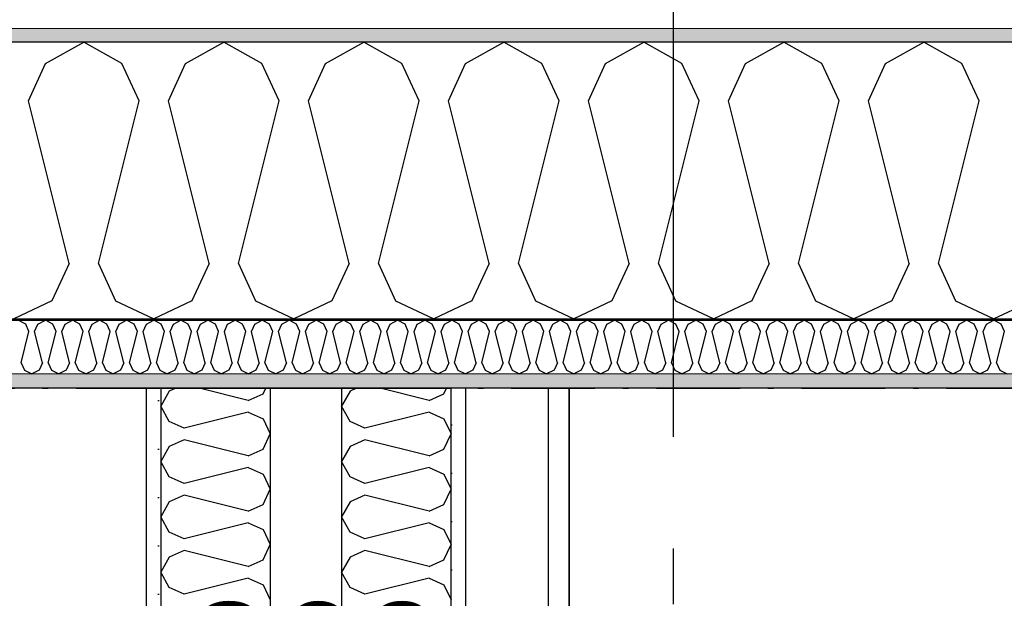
# Model space of a CAD drawing. Header units: millimetres. Extents: x -150 to 340931, y -1115 to 365939.
# Tile 136 of 253: x 289300 to 290183, y 356192 to 356711. Entities that reach past the tile are written whole.
import ezdxf
from ezdxf.enums import TextEntityAlignment as Align

# ---------------------------------------------------------------- set-up
doc = ezdxf.new("R2010")
doc.units = ezdxf.units.MM
doc.header["$LTSCALE"] = 0.5
doc.header["$MEASUREMENT"] = 0
for name, pattern in [('Akselinje', [1500, 1000, -200, 100, -200]), ('Over snittplan', [260, 150, -50, 10, -50]), ('PLINE', [0])]:
    doc.linetypes.add(name, pattern=pattern)
for name, color, linetype in [('232- Ikke-bærende yttervegger (Skravur)(Nye konstruksjoner)', 7, 'Continuous'), ('232- Ikke-bærende yttervegger(Nye konstruksjoner)', 7, 'Continuous'), ('242- Ikke-bærende innervegger (Skravur)(Nye konstruksjoner)', 7, 'Continuous'), ('242- Ikke-bærende innervegger(Nye konstruksjoner)', 7, 'Continuous'), ('255- Gulvoverflate(Nye konstruksjoner)', 7, 'Continuous'), ('273- Kjøkkeninnredning(Nye konstruksjoner)', 7, 'Continuous'), ('82-- Modullinjer(Nye konstruksjoner)', 7, 'Continuous'), ('842-M___1_50 Målsetting bygning(Nye konstruksjoner)', 7, 'Continuous'), ('862- M___Nettoareal(Nye konstruksjoner)', 7, 'Continuous'), ('862- M___Nettoareal(Polylinje)(Nye konstruksjoner)', 7, 'Continuous'), ('862- M___Nettoareal(Tekst)(Nye konstruksjoner)', 7, 'Continuous')]:
    doc.layers.add(name, color=color, linetype=linetype)
doc.layers.add('235- Utvendig kledning og overflate(Nye konstruksjoner)', color=7, linetype='Continuous', lineweight=0)
doc.layers.add('236- Innvendig kledning og overflate(Nye konstruksjoner)', color=7, linetype='Continuous', lineweight=0)
doc.styles.add('GENERATED_STYLE_1', font='txt')
doc.styles.add('GENERATED_STYLE_3', font='arial.ttf')
doc.styles.add('GENERATED_STYLE_5', font='arial.ttf')
doc.dimstyles.new('GENERATED_STYLE__1', dxfattribs={"dimtxt": 100, "dimasz": 95, "dimexe": 0.18, "dimexo": 0.0625, "dimgap": 0, "dimtad": 1, "dimtih": 1, "dimtoh": 1, "dimdec": 0, "dimzin": 0, "dimdsep": 46, "dimtxsty": 'GENERATED_STYLE_3', "dimblk": 'ARROWHEAD_6', "dimblk1": 'ARROWHEAD_6', "dimblk2": 'ARROWHEAD_6', "dimcen": 0.09, "dimse1": 1, "dimse2": 1, "dimclrd": 256, "dimclre": 256, "dimclrt": 256, "dimadec": 1, "dimazin": 0, "dimtfac": 1, "dimtdec": 4, "dimtmove": 0, "dimatfit": 3, "dimfxl": 1, "dimtolj": 1, "dimtzin": 0, "dimarcsym": 0})
doc.dimstyles.new('GENERATED_STYLE__2', dxfattribs={"dimtxt": 100, "dimasz": 95, "dimexe": 0.18, "dimexo": 0.0625, "dimgap": 0, "dimtad": 1, "dimdec": 0, "dimzin": 0, "dimdsep": 46, "dimtxsty": 'GENERATED_STYLE_3', "dimblk": 'ARROWHEAD_6', "dimblk1": 'ARROWHEAD_6', "dimblk2": 'ARROWHEAD_6', "dimcen": 0.09, "dimse1": 1, "dimse2": 1, "dimclrd": 256, "dimclre": 256, "dimclrt": 256, "dimadec": 1, "dimazin": 0, "dimtfac": 1, "dimtdec": 4, "dimtmove": 0, "dimatfit": 3, "dimfxl": 1, "dimtolj": 1, "dimtzin": 0, "dimarcsym": 0})
doc.dimstyles.new('GENERATED_STYLE__4', dxfattribs={"dimtxt": 100, "dimasz": 95, "dimexe": 0.18, "dimexo": 0.0625, "dimgap": 0, "dimtad": 1, "dimdec": 0, "dimzin": 0, "dimdsep": 46, "dimtxsty": 'GENERATED_STYLE_3', "dimblk": 'ARROWHEAD_6', "dimblk1": 'ARROWHEAD_6', "dimblk2": 'ARROWHEAD_6', "dimcen": 0.09, "dimse1": 1, "dimse2": 1, "dimclrd": 256, "dimclre": 256, "dimclrt": 256, "dimadec": 1, "dimazin": 0, "dimtfac": 1, "dimtdec": 4, "dimtmove": 2, "dimatfit": 3, "dimfxl": 1, "dimtolj": 1, "dimtzin": 0, "dimarcsym": 0})
pattern_1 = [(0, (0, 0), (0, 43.30127), [0, -25]), (0, (12.5, 21.65), (0, 43.30127), [0, -25])]

# ---------------------------------------------------------------- blocks, each defined once
blk = doc.blocks.new('LEILIGHET 7__2', base_point=(292118.57, 348580.68))
at = {"layer": '862- M___Nettoareal(Polylinje)(Nye konstruksjoner)', "linetype": 'PLINE', "flags": 128}
blk.add_lwpolyline([(294391.01, 356380.68), (286261.01, 356380.68), (286261.01, 348080.68), (289576.01, 348080.68), (289576.01, 349780.68), (294391.01, 349780.68)], close=True, dxfattribs=at)
at = {"layer": '862- M___Nettoareal(Tekst)(Nye konstruksjoner)', "style": 'GENERATED_STYLE_1'}
for tag, p in [('DUMMY_861', (288348.84, 358188.6)), ('ROOM_NAME', (287614.62, 358138.79)), ('DUMMY_862', (287614.62, 358000.37))]:
    blk.add_attdef(tag, text='', height=100, dxfattribs=at).set_placement(p, align=Align.TOP_LEFT)
blk = doc.blocks.new('ENTRÉ__10', base_point=(287873.33, 355497.8))
at = {"layer": '862- M___Nettoareal(Polylinje)(Nye konstruksjoner)', "linetype": 'PLINE', "flags": 128}
blk.add_lwpolyline([(286372, 356380.68), (286372.01, 354380.68), (289414.01, 354380.68), (289414.01, 356380.68)], close=True, dxfattribs=at)
at = {"layer": '862- M___Nettoareal(Tekst)(Nye konstruksjoner)', "style": 'GENERATED_STYLE_1'}
for tag, p in [('DUMMY_861', (288077.21, 355686.03)), ('ROOM_NAME', (287669.46, 355665.65)), ('DUMMY_862', (287669.46, 355497.8))]:
    blk.add_attdef(tag, text='', height=100, dxfattribs=at).set_placement(p, align=Align.TOP_LEFT)
blk = doc.blocks.new('STUE__37', base_point=(290949.5, 355025.2))
at = {"layer": '862- M___Nettoareal(Polylinje)(Nye konstruksjoner)', "linetype": 'PLINE', "flags": 128}
blk.add_lwpolyline([(289700.01, 349780.68), (294305, 349780.68), (294305, 356380.68), (289700.01, 356380.68), (289700.01, 355490.68), (289700.01, 354480.68)], close=True, dxfattribs=at)
at = {"layer": '862- M___Nettoareal(Tekst)(Nye konstruksjoner)', "style": 'GENERATED_STYLE_1'}
for tag, p in [('DUMMY_861', (291186.24, 355213.44)), ('ROOM_NAME', (290712.76, 355163.62)), ('DUMMY_862', (290712.76, 355025.2))]:
    blk.add_attdef(tag, text='', height=100, dxfattribs=at).set_placement(p, align=Align.TOP_LEFT)
blk = doc.blocks.new('*X84')
at = {"layer": '232- Ikke-bærende yttervegger (Skravur)(Nye konstruksjoner)', "linetype": 'PLINE'}
for p, q in [((289305.85, 356437.95), (289299.22, 356441.65)), ((289308.81, 356431.45), (289305.85, 356437.95)), ((289313.91, 356431.45), (289316.87, 356437.95)), ((289316.87, 356437.95), (289323.5, 356441.65)), ((289330.13, 356437.95), (289323.5, 356441.65)), ((289333.09, 356431.45), (289330.13, 356437.95)), ((289338.19, 356431.45), (289341.15, 356437.95)), ((289341.15, 356437.95), (289347.78, 356441.65)), ((289354.41, 356437.95), (289347.78, 356441.65)), ((289357.37, 356431.45), (289354.41, 356437.95)), ((289362.47, 356431.45), (289365.43, 356437.95)), ((289365.43, 356437.95), (289372.06, 356441.65)), ((289378.7, 356437.95), (289372.06, 356441.65)), ((289381.65, 356431.45), (289378.7, 356437.95)), ((289386.76, 356431.45), (289389.71, 356437.95)), ((289389.71, 356437.95), (289396.35, 356441.65)), ((289402.98, 356437.95), (289396.35, 356441.65)), ((289405.94, 356431.45), (289402.98, 356437.95)), ((289411.04, 356431.45), (289414, 356437.95)), ((289414, 356437.95), (289420.63, 356441.65)), ((289427.26, 356437.95), (289420.63, 356441.65)), ((289430.22, 356431.45), (289427.26, 356437.95)), ((289435.32, 356431.45), (289438.28, 356437.95)), ((289438.28, 356437.95), (289444.91, 356441.65)), ((289451.54, 356437.95), (289444.91, 356441.65)), ((289454.5, 356431.45), (289451.54, 356437.95)), ((289459.6, 356431.45), (289462.56, 356437.95)), ((289462.56, 356437.95), (289469.19, 356441.65)), ((289475.82, 356437.95), (289469.19, 356441.65)), ((289478.78, 356431.45), (289475.82, 356437.95)), ((289483.88, 356431.45), (289486.84, 356437.95)), ((289486.84, 356437.95), (289493.47, 356441.65)), ((289500.1, 356437.95), (289493.47, 356441.65)), ((289503.06, 356431.45), (289500.1, 356437.95)), ((289508.16, 356431.45), (289511.12, 356437.95)), ((289511.12, 356437.95), (289517.75, 356441.65)), ((289524.38, 356437.95), (289517.75, 356441.65)), ((289527.34, 356431.45), (289524.38, 356437.95)), ((289532.44, 356431.45), (289535.4, 356437.95)), ((289535.4, 356437.95), (289542.03, 356441.65)), ((289548.66, 356437.95), (289542.03, 356441.65)), ((289551.62, 356431.45), (289548.66, 356437.95)), ((289556.72, 356431.45), (289559.68, 356437.95)), ((289559.68, 356437.95), (289566.31, 356441.65)), ((289572.95, 356437.95), (289566.31, 356441.65)), ((289575.9, 356431.45), (289572.95, 356437.95)), ((289581.01, 356431.45), (289583.96, 356437.95)), ((289583.96, 356437.95), (289590.6, 356441.65)), ((289597.23, 356437.95), (289590.6, 356441.65)), ((289600.19, 356431.45), (289597.23, 356437.95)), ((289605.29, 356431.45), (289608.25, 356437.95)), ((289608.25, 356437.95), (289614.88, 356441.65)), ((289621.51, 356437.95), (289614.88, 356441.65)), ((289624.47, 356431.45), (289621.51, 356437.95)), ((289629.57, 356431.45), (289632.53, 356437.95)), ((289632.53, 356437.95), (289639.16, 356441.65)), ((289645.79, 356437.95), (289639.16, 356441.65)), ((289648.75, 356431.45), (289645.79, 356437.95)), ((289653.85, 356431.45), (289656.81, 356437.95)), ((289656.81, 356437.95), (289663.44, 356441.65)), ((289670.07, 356437.95), (289663.44, 356441.65)), ((289673.03, 356431.45), (289670.07, 356437.95)), ((289678.13, 356431.45), (289681.09, 356437.95)), ((289681.09, 356437.95), (289687.72, 356441.65)), ((289694.35, 356437.95), (289687.72, 356441.65)), ((289697.31, 356431.45), (289694.35, 356437.95)), ((289702.41, 356431.45), (289705.37, 356437.95)), ((289705.37, 356437.95), (289712, 356441.65)), ((289718.63, 356437.95), (289712, 356441.65)), ((289721.59, 356431.45), (289718.63, 356437.95)), ((289726.69, 356431.45), (289729.65, 356437.95)), ((289729.65, 356437.95), (289736.28, 356441.65)), ((289742.91, 356437.95), (289736.28, 356441.65)), ((289745.87, 356431.45), (289742.91, 356437.95)), ((289750.97, 356431.45), (289753.93, 356437.95)), ((289753.93, 356437.95), (289760.56, 356441.65)), ((289767.2, 356437.95), (289760.56, 356441.65)), ((289770.15, 356431.45), (289767.2, 356437.95)), ((289775.26, 356431.45), (289778.22, 356437.95)), ((289778.22, 356437.95), (289784.85, 356441.65)), ((289791.48, 356437.95), (289784.85, 356441.65)), ((289794.44, 356431.45), (289791.48, 356437.95)), ((289799.54, 356431.45), (289802.5, 356437.95)), ((289802.5, 356437.95), (289809.13, 356441.65)), ((289815.76, 356437.95), (289809.13, 356441.65)), ((289818.72, 356431.45), (289815.76, 356437.95)), ((289823.82, 356431.45), (289826.78, 356437.95)), ((289826.78, 356437.95), (289833.41, 356441.65)), ((289840.04, 356437.95), (289833.41, 356441.65)), ((289843, 356431.45), (289840.04, 356437.95)), ((289848.1, 356431.45), (289851.06, 356437.95)), ((289851.06, 356437.95), (289857.69, 356441.65)), ((289864.32, 356437.95), (289857.69, 356441.65)), ((289867.28, 356431.45), (289864.32, 356437.95)), ((289872.38, 356431.45), (289875.34, 356437.95)), ((289875.34, 356437.95), (289881.97, 356441.65)), ((289888.6, 356437.95), (289881.97, 356441.65)), ((289891.56, 356431.45), (289888.6, 356437.95)), ((289896.66, 356431.45), (289899.62, 356437.95)), ((289899.62, 356437.95), (289906.25, 356441.65)), ((289912.88, 356437.95), (289906.25, 356441.65)), ((289915.84, 356431.45), (289912.88, 356437.95)), ((289920.94, 356431.45), (289923.9, 356437.95)), ((289923.9, 356437.95), (289930.53, 356441.65)), ((289937.16, 356437.95), (289930.53, 356441.65)), ((289940.12, 356431.45), (289937.16, 356437.95)), ((289945.22, 356431.45), (289948.18, 356437.95)), ((289948.18, 356437.95), (289954.81, 356441.65)), ((289961.45, 356437.95), (289954.81, 356441.65)), ((289964.4, 356431.45), (289961.45, 356437.95)), ((289969.51, 356431.45), (289972.47, 356437.95)), ((289972.47, 356437.95), (289979.1, 356441.65)), ((289985.73, 356437.95), (289979.1, 356441.65)), ((289988.69, 356431.45), (289985.73, 356437.95)), ((289993.79, 356431.45), (289996.75, 356437.95)), ((289996.75, 356437.95), (290003.38, 356441.65)), ((290010.01, 356437.95), (290003.38, 356441.65)), ((290012.97, 356431.45), (290010.01, 356437.95)), ((290018.07, 356431.45), (290021.03, 356437.95)), ((290021.03, 356437.95), (290027.66, 356441.65)), ((290034.29, 356437.95), (290027.66, 356441.65)), ((290037.25, 356431.45), (290034.29, 356437.95)), ((290042.35, 356431.45), (290045.31, 356437.95)), ((290045.31, 356437.95), (290051.94, 356441.65)), ((290058.57, 356437.95), (290051.94, 356441.65)), ((290061.53, 356431.45), (290058.57, 356437.95)), ((290066.63, 356431.45), (290069.59, 356437.95)), ((290069.59, 356437.95), (290076.22, 356441.65)), ((290082.85, 356437.95), (290076.22, 356441.65)), ((290085.81, 356431.45), (290082.85, 356437.95)), ((290090.91, 356431.45), (290093.87, 356437.95)), ((290093.87, 356437.95), (290100.5, 356441.65)), ((290107.13, 356437.95), (290100.5, 356441.65)), ((290110.09, 356431.45), (290107.13, 356437.95)), ((290115.19, 356431.45), (290118.15, 356437.95)), ((290118.15, 356437.95), (290124.78, 356441.65)), ((290131.41, 356437.95), (290124.78, 356441.65)), ((290134.37, 356431.45), (290131.41, 356437.95)), ((290139.48, 356431.45), (290142.43, 356437.95)), ((290142.43, 356437.95), (290149.07, 356441.65)), ((290155.7, 356437.95), (290149.07, 356441.65)), ((290158.65, 356431.45), (290155.7, 356437.95)), ((290163.76, 356431.45), (290166.72, 356437.95)), ((290166.72, 356437.95), (290173.35, 356441.65)), ((290179.98, 356437.95), (290173.35, 356441.65)), ((290182.94, 356431.45), (290179.98, 356437.95)), ((289301.77, 356403.29), (289308.81, 356431.45)), ((289320.95, 356403.29), (289313.91, 356431.45)), ((289326.05, 356403.29), (289333.09, 356431.45)), ((289345.23, 356403.29), (289338.19, 356431.45)), ((289350.33, 356403.29), (289357.37, 356431.45)), ((289369.51, 356403.29), (289362.47, 356431.45)), ((289374.62, 356403.29), (289381.65, 356431.45)), ((289393.79, 356403.29), (289386.76, 356431.45)), ((289398.9, 356403.29), (289405.94, 356431.45)), ((289418.08, 356403.29), (289411.04, 356431.45)), ((289423.18, 356403.29), (289430.22, 356431.45)), ((289442.36, 356403.29), (289435.32, 356431.45)), ((289447.46, 356403.29), (289454.5, 356431.45)), ((289466.64, 356403.29), (289459.6, 356431.45)), ((289471.74, 356403.29), (289478.78, 356431.45)), ((289490.92, 356403.29), (289483.88, 356431.45)), ((289496.02, 356403.29), (289503.06, 356431.45)), ((289515.2, 356403.29), (289508.16, 356431.45)), ((289520.3, 356403.29), (289527.34, 356431.45)), ((289539.48, 356403.29), (289532.44, 356431.45)), ((289544.58, 356403.29), (289551.62, 356431.45)), ((289563.76, 356403.29), (289556.72, 356431.45)), ((289568.87, 356403.29), (289575.9, 356431.45)), ((289588.05, 356403.29), (289581.01, 356431.45)), ((289593.15, 356403.29), (289600.19, 356431.45)), ((289612.33, 356403.29), (289605.29, 356431.45)), ((289617.43, 356403.29), (289624.47, 356431.45)), ((289636.61, 356403.29), (289629.57, 356431.45)), ((289641.71, 356403.29), (289648.75, 356431.45)), ((289660.89, 356403.29), (289653.85, 356431.45)), ((289665.99, 356403.29), (289673.03, 356431.45)), ((289685.17, 356403.29), (289678.13, 356431.45)), ((289690.27, 356403.29), (289697.31, 356431.45)), ((289709.45, 356403.29), (289702.41, 356431.45)), ((289714.55, 356403.29), (289721.59, 356431.45)), ((289733.73, 356403.29), (289726.69, 356431.45)), ((289738.83, 356403.29), (289745.87, 356431.45)), ((289758.01, 356403.29), (289750.97, 356431.45)), ((289763.12, 356403.29), (289770.15, 356431.45)), ((289782.3, 356403.29), (289775.26, 356431.45)), ((289787.4, 356403.29), (289794.44, 356431.45)), ((289806.58, 356403.29), (289799.54, 356431.45)), ((289811.68, 356403.29), (289818.72, 356431.45)), ((289830.86, 356403.29), (289823.82, 356431.45)), ((289835.96, 356403.29), (289843, 356431.45)), ((289855.14, 356403.29), (289848.1, 356431.45)), ((289860.24, 356403.29), (289867.28, 356431.45)), ((289879.42, 356403.29), (289872.38, 356431.45)), ((289884.52, 356403.29), (289891.56, 356431.45)), ((289903.7, 356403.29), (289896.66, 356431.45)), ((289908.8, 356403.29), (289915.84, 356431.45)), ((289927.98, 356403.29), (289920.94, 356431.45)), ((289933.08, 356403.29), (289940.12, 356431.45)), ((289952.26, 356403.29), (289945.22, 356431.45)), ((289957.37, 356403.29), (289964.4, 356431.45)), ((289976.55, 356403.29), (289969.51, 356431.45)), ((289981.65, 356403.29), (289988.69, 356431.45)), ((290000.83, 356403.29), (289993.79, 356431.45)), ((290005.93, 356403.29), (290012.97, 356431.45)), ((290025.11, 356403.29), (290018.07, 356431.45)), ((290030.21, 356403.29), (290037.25, 356431.45)), ((290049.39, 356403.29), (290042.35, 356431.45)), ((290054.49, 356403.29), (290061.53, 356431.45)), ((290073.67, 356403.29), (290066.63, 356431.45)), ((290078.77, 356403.29), (290085.81, 356431.45)), ((290097.95, 356403.29), (290090.91, 356431.45)), ((290103.05, 356403.29), (290110.09, 356431.45)), ((290122.23, 356403.29), (290115.19, 356431.45)), ((290127.33, 356403.29), (290134.37, 356431.45)), ((290146.51, 356403.29), (290139.48, 356431.45)), ((290151.62, 356403.29), (290158.65, 356431.45)), ((290170.8, 356403.29), (290163.76, 356431.45)), ((290175.9, 356403.29), (290182.94, 356431.45)), ((289301.77, 356403.29), (289304.73, 356396.79)), ((289320.95, 356403.29), (289317.99, 356396.79)), ((289326.05, 356403.29), (289329.01, 356396.79)), ((289345.23, 356403.29), (289342.27, 356396.79)), ((289350.33, 356403.29), (289353.29, 356396.79)), ((289369.51, 356403.29), (289366.55, 356396.79)), ((289374.62, 356403.29), (289377.57, 356396.79)), ((289393.79, 356403.29), (289390.84, 356396.79)), ((289398.9, 356403.29), (289401.86, 356396.79)), ((289418.08, 356403.29), (289415.12, 356396.79)), ((289423.18, 356403.29), (289426.14, 356396.79)), ((289442.36, 356403.29), (289439.4, 356396.79)), ((289447.46, 356403.29), (289450.42, 356396.79)), ((289466.64, 356403.29), (289463.68, 356396.79)), ((289471.74, 356403.29), (289474.7, 356396.79)), ((289490.92, 356403.29), (289487.96, 356396.79)), ((289496.02, 356403.29), (289498.98, 356396.79)), ((289515.2, 356403.29), (289512.24, 356396.79)), ((289520.3, 356403.29), (289523.26, 356396.79)), ((289539.48, 356403.29), (289536.52, 356396.79)), ((289544.58, 356403.29), (289547.54, 356396.79)), ((289563.76, 356403.29), (289560.8, 356396.79)), ((289568.87, 356403.29), (289571.82, 356396.79)), ((289588.05, 356403.29), (289585.09, 356396.79)), ((289593.15, 356403.29), (289596.11, 356396.79)), ((289612.33, 356403.29), (289609.37, 356396.79)), ((289617.43, 356403.29), (289620.39, 356396.79)), ((289636.61, 356403.29), (289633.65, 356396.79)), ((289641.71, 356403.29), (289644.67, 356396.79)), ((289660.89, 356403.29), (289657.93, 356396.79)), ((289665.99, 356403.29), (289668.95, 356396.79)), ((289685.17, 356403.29), (289682.21, 356396.79)), ((289690.27, 356403.29), (289693.23, 356396.79)), ((289709.45, 356403.29), (289706.49, 356396.79)), ((289714.55, 356403.29), (289717.51, 356396.79)), ((289733.73, 356403.29), (289730.77, 356396.79)), ((289738.83, 356403.29), (289741.79, 356396.79)), ((289758.01, 356403.29), (289755.06, 356396.79)), ((289763.12, 356403.29), (289766.07, 356396.79)), ((289782.3, 356403.29), (289779.34, 356396.79)), ((289787.4, 356403.29), (289790.36, 356396.79)), ((289806.58, 356403.29), (289803.62, 356396.79)), ((289811.68, 356403.29), (289814.64, 356396.79)), ((289830.86, 356403.29), (289827.9, 356396.79)), ((289835.96, 356403.29), (289838.92, 356396.79)), ((289855.14, 356403.29), (289852.18, 356396.79)), ((289860.24, 356403.29), (289863.2, 356396.79)), ((289879.42, 356403.29), (289876.46, 356396.79)), ((289884.52, 356403.29), (289887.48, 356396.79)), ((289903.7, 356403.29), (289900.74, 356396.79)), ((289908.8, 356403.29), (289911.76, 356396.79)), ((289927.98, 356403.29), (289925.02, 356396.79)), ((289933.08, 356403.29), (289936.04, 356396.79)), ((289952.26, 356403.29), (289949.31, 356396.79)), ((289957.37, 356403.29), (289960.32, 356396.79)), ((289976.55, 356403.29), (289973.59, 356396.79)), ((289981.65, 356403.29), (289984.61, 356396.79)), ((290000.83, 356403.29), (289997.87, 356396.79)), ((290005.93, 356403.29), (290008.89, 356396.79)), ((290025.11, 356403.29), (290022.15, 356396.79)), ((290030.21, 356403.29), (290033.17, 356396.79)), ((290049.39, 356403.29), (290046.43, 356396.79)), ((290054.49, 356403.29), (290057.45, 356396.79)), ((290073.67, 356403.29), (290070.71, 356396.79)), ((290078.77, 356403.29), (290081.73, 356396.79)), ((290097.95, 356403.29), (290094.99, 356396.79)), ((290103.05, 356403.29), (290106.01, 356396.79)), ((290122.23, 356403.29), (290119.27, 356396.79)), ((290127.33, 356403.29), (290130.29, 356396.79)), ((290146.51, 356403.29), (290143.56, 356396.79)), ((290151.62, 356403.29), (290154.57, 356396.79)), ((290170.8, 356403.29), (290167.84, 356396.79)), ((290175.9, 356403.29), (290178.86, 356396.79)), ((289304.73, 356396.79), (289311.36, 356393.65)), ((289317.99, 356396.79), (289311.36, 356393.65)), ((289329.01, 356396.79), (289335.64, 356393.65)), ((289342.27, 356396.79), (289335.64, 356393.65)), ((289353.29, 356396.79), (289359.92, 356393.65)), ((289366.55, 356396.79), (289359.92, 356393.65)), ((289377.57, 356396.79), (289384.2, 356393.65)), ((289390.84, 356396.79), (289384.2, 356393.65)), ((289401.86, 356396.79), (289408.49, 356393.65)), ((289415.12, 356396.79), (289408.49, 356393.65)), ((289426.14, 356396.79), (289432.77, 356393.65)), ((289439.4, 356396.79), (289432.77, 356393.65)), ((289450.42, 356396.79), (289457.05, 356393.65)), ((289463.68, 356396.79), (289457.05, 356393.65)), ((289474.7, 356396.79), (289481.33, 356393.65)), ((289487.96, 356396.79), (289481.33, 356393.65)), ((289498.98, 356396.79), (289505.61, 356393.65)), ((289512.24, 356396.79), (289505.61, 356393.65)), ((289523.26, 356396.79), (289529.89, 356393.65)), ((289536.52, 356396.79), (289529.89, 356393.65)), ((289547.54, 356396.79), (289554.17, 356393.65)), ((289560.8, 356396.79), (289554.17, 356393.65)), ((289571.82, 356396.79), (289578.46, 356393.65)), ((289585.09, 356396.79), (289578.46, 356393.65)), ((289596.11, 356396.79), (289602.74, 356393.65)), ((289609.37, 356396.79), (289602.74, 356393.65)), ((289620.39, 356396.79), (289627.02, 356393.65)), ((289633.65, 356396.79), (289627.02, 356393.65)), ((289644.67, 356396.79), (289651.3, 356393.65)), ((289657.93, 356396.79), (289651.3, 356393.65)), ((289668.95, 356396.79), (289675.58, 356393.65)), ((289682.21, 356396.79), (289675.58, 356393.65)), ((289693.23, 356396.79), (289699.86, 356393.65)), ((289706.49, 356396.79), (289699.86, 356393.65)), ((289717.51, 356396.79), (289724.14, 356393.65)), ((289730.77, 356396.79), (289724.14, 356393.65)), ((289741.79, 356396.79), (289748.42, 356393.65)), ((289755.06, 356396.79), (289748.42, 356393.65)), ((289766.07, 356396.79), (289772.71, 356393.65)), ((289779.34, 356396.79), (289772.71, 356393.65)), ((289790.36, 356396.79), (289796.99, 356393.65)), ((289803.62, 356396.79), (289796.99, 356393.65)), ((289814.64, 356396.79), (289821.27, 356393.65)), ((289827.9, 356396.79), (289821.27, 356393.65)), ((289838.92, 356396.79), (289845.55, 356393.65)), ((289852.18, 356396.79), (289845.55, 356393.65)), ((289863.2, 356396.79), (289869.83, 356393.65)), ((289876.46, 356396.79), (289869.83, 356393.65)), ((289887.48, 356396.79), (289894.11, 356393.65)), ((289900.74, 356396.79), (289894.11, 356393.65)), ((289911.76, 356396.79), (289918.39, 356393.65)), ((289925.02, 356396.79), (289918.39, 356393.65)), ((289936.04, 356396.79), (289942.67, 356393.65)), ((289949.31, 356396.79), (289942.67, 356393.65)), ((289960.32, 356396.79), (289966.96, 356393.65)), ((289973.59, 356396.79), (289966.96, 356393.65)), ((289984.61, 356396.79), (289991.24, 356393.65)), ((289997.87, 356396.79), (289991.24, 356393.65)), ((290008.89, 356396.79), (290015.52, 356393.65)), ((290022.15, 356396.79), (290015.52, 356393.65)), ((290033.17, 356396.79), (290039.8, 356393.65)), ((290046.43, 356396.79), (290039.8, 356393.65)), ((290057.45, 356396.79), (290064.08, 356393.65)), ((290070.71, 356396.79), (290064.08, 356393.65)), ((290081.73, 356396.79), (290088.36, 356393.65)), ((290094.99, 356396.79), (290088.36, 356393.65)), ((290106.01, 356396.79), (290112.64, 356393.65)), ((290119.27, 356396.79), (290112.64, 356393.65)), ((290130.29, 356396.79), (290136.92, 356393.65)), ((290143.56, 356396.79), (290136.92, 356393.65)), ((290154.57, 356396.79), (290161.21, 356393.65)), ((290167.84, 356396.79), (290161.21, 356393.65)), ((290178.86, 356396.79), (290185.49, 356393.65))]:
    blk.add_line(p, q, dxfattribs=at)
blk = doc.blocks.new('*X92')
at = {"layer": '232- Ikke-bærende yttervegger (Skravur)(Nye konstruksjoner)', "linetype": 'PLINE'}
for p, q in [((289323.64, 356671.53), (289357.9, 356690.65)), ((289392.16, 356671.53), (289357.9, 356690.65)), ((289449.09, 356671.53), (289483.35, 356690.65)), ((289517.61, 356671.53), (289483.35, 356690.65)), ((289574.55, 356671.53), (289608.81, 356690.65)), ((289643.07, 356671.53), (289608.81, 356690.65)), ((289700, 356671.53), (289734.26, 356690.65)), ((289768.52, 356671.53), (289734.26, 356690.65)), ((289825.45, 356671.53), (289859.71, 356690.65)), ((289893.97, 356671.53), (289859.71, 356690.65)), ((289950.91, 356671.53), (289985.17, 356690.65)), ((290019.43, 356671.53), (289985.17, 356690.65)), ((290076.36, 356671.53), (290110.62, 356690.65)), ((290144.88, 356671.53), (290110.62, 356690.65)), ((289308.35, 356637.93), (289323.64, 356671.53)), ((289407.45, 356637.93), (289392.16, 356671.53)), ((289433.81, 356637.93), (289449.09, 356671.53)), ((289532.9, 356637.93), (289517.61, 356671.53)), ((289559.26, 356637.93), (289574.55, 356671.53)), ((289658.35, 356637.93), (289643.07, 356671.53)), ((289684.71, 356637.93), (289700, 356671.53)), ((289783.81, 356637.93), (289768.52, 356671.53)), ((289810.17, 356637.93), (289825.45, 356671.53)), ((289909.26, 356637.93), (289893.97, 356671.53)), ((289935.62, 356637.93), (289950.91, 356671.53)), ((290034.71, 356637.93), (290019.43, 356671.53)), ((290061.07, 356637.93), (290076.36, 356671.53)), ((290160.17, 356637.93), (290144.88, 356671.53)), ((289344.72, 356492.46), (289308.35, 356637.93)), ((289371.08, 356492.46), (289407.45, 356637.93)), ((289470.17, 356492.46), (289433.81, 356637.93)), ((289496.53, 356492.46), (289532.9, 356637.93)), ((289595.63, 356492.46), (289559.26, 356637.93)), ((289621.99, 356492.46), (289658.35, 356637.93)), ((289721.08, 356492.46), (289684.71, 356637.93)), ((289747.44, 356492.46), (289783.81, 356637.93)), ((289846.53, 356492.46), (289810.17, 356637.93)), ((289872.89, 356492.46), (289909.26, 356637.93)), ((289971.99, 356492.46), (289935.62, 356637.93)), ((289998.35, 356492.46), (290034.71, 356637.93)), ((290097.44, 356492.46), (290061.07, 356637.93)), ((290123.8, 356492.46), (290160.17, 356637.93)), ((289344.72, 356492.46), (289329.43, 356458.86)), ((289371.08, 356492.46), (289386.37, 356458.86)), ((289470.17, 356492.46), (289454.89, 356458.86)), ((289496.53, 356492.46), (289511.82, 356458.86)), ((289595.63, 356492.46), (289580.34, 356458.86)), ((289621.99, 356492.46), (289637.27, 356458.86)), ((289721.08, 356492.46), (289705.79, 356458.86)), ((289747.44, 356492.46), (289762.73, 356458.86)), ((289846.53, 356492.46), (289831.25, 356458.86)), ((289872.89, 356492.46), (289888.18, 356458.86)), ((289971.99, 356492.46), (289956.7, 356458.86)), ((289998.35, 356492.46), (290013.63, 356458.86)), ((290097.44, 356492.46), (290082.15, 356458.86)), ((290123.8, 356492.46), (290139.09, 356458.86)), ((289329.43, 356458.86), (289295.17, 356442.65)), ((289386.37, 356458.86), (289420.63, 356442.65)), ((289454.89, 356458.86), (289420.63, 356442.65)), ((289511.82, 356458.86), (289546.08, 356442.65)), ((289580.34, 356458.86), (289546.08, 356442.65)), ((289637.27, 356458.86), (289671.53, 356442.65)), ((289705.79, 356458.86), (289671.53, 356442.65)), ((289762.73, 356458.86), (289796.99, 356442.65)), ((289831.25, 356458.86), (289796.99, 356442.65)), ((289888.18, 356458.86), (289922.44, 356442.65)), ((289956.7, 356458.86), (289922.44, 356442.65)), ((290013.63, 356458.86), (290047.89, 356442.65)), ((290082.15, 356458.86), (290047.89, 356442.65)), ((290139.09, 356458.86), (290173.35, 356442.65)), ((290207.61, 356458.86), (290173.35, 356442.65))]:
    blk.add_line(p, q, dxfattribs=at)
blk = doc.blocks.new('Standard grid marker[81]', base_point=(305734.77, 356690.65))
at = {"layer": '82-- Modullinjer(Nye konstruksjoner)', "linetype": 'Akselinje'}
blk.add_line((305534.77, 356690.65), (271734.77, 356690.65), dxfattribs=at)
at = {"layer": '82-- Modullinjer(Nye konstruksjoner)', "style": 'GENERATED_STYLE_5'}
for tag, p in [('AC_MarkerText_1_1', (271409.77, 356744.33)), ('AC_MarkerText_1_0', (305859.77, 356744.33))]:
    blk.add_attdef(tag, text='', height=100, rotation=360, dxfattribs=at).set_placement(p, align=Align.TOP_CENTER)
blk = doc.blocks.new('Standard grid marker[89]', base_point=(289886.01, 363787.13))
at = {"layer": '82-- Modullinjer(Nye konstruksjoner)', "linetype": 'Akselinje'}
blk.add_line((289886.01, 363587.13), (289886.01, 339987.13), dxfattribs=at)
at = {"layer": '82-- Modullinjer(Nye konstruksjoner)', "style": 'GENERATED_STYLE_5'}
for tag, p in [('AC_MarkerText_1_0', (289886.01, 363963.53)), ('AC_MarkerText_1_1', (289886.01, 339713.53))]:
    blk.add_attdef(tag, text='', height=100, rotation=360, dxfattribs=at).set_placement(p, align=Align.TOP_CENTER)
blk = doc.blocks.new('7.05.08 Cabinet for integrated fridge[255]', base_point=(289793.02, 355803.68))
at = {"layer": '273- Kjøkkeninnredning(Nye konstruksjoner)', "linetype": 'PLINE', "flags": 128}
blk.add_lwpolyline([(289793.02, 355803.68), (290392.02, 355803.68), (290392.02, 356380.68), (289793.02, 356380.68)], close=True, dxfattribs=at)
blk = doc.blocks.new('7.01.21 Cabinet Side[262]', base_point=(289774.02, 355803.68))
at = {"layer": '273- Kjøkkeninnredning(Nye konstruksjoner)', "linetype": 'PLINE'}
for p, q in [((289793.02, 356380.68), (289774.02, 356380.68)), ((289774.02, 356380.68), (289774.02, 355803.68)), ((289793.02, 355803.68), (289793.02, 356380.68))]:
    blk.add_line(p, q, dxfattribs=at)
blk = doc.blocks.new('*D774')
at = {"layer": '842-M___1_50 Målsetting bygning(Nye konstruksjoner)', "linetype": 'PLINE'}
for p, q in [((276294.53, 363585.13), (276294.53, 363772.63)), ((335668.85, 363585.13), (335668.85, 363772.63)), ((276344.53, 363728.88), (276244.53, 363628.88)), ((335618.85, 363628.88), (335718.85, 363728.88)), ((276219.53, 363678.88), (276294.53, 363678.88)), ((276294.53, 363678.88), (335668.85, 363678.88)), ((335668.85, 363678.88), (335743.85, 363678.88))]:
    blk.add_line(p, q, dxfattribs=at)
at = {"layer": '842-M___1_50 Målsetting bygning(Nye konstruksjoner)', "insert": (305771.96, 363698.88), "char_height": 100, "attachment_point": 7, "style": 'GENERATED_STYLE_3'}
blk.add_mtext('\\A1;{\\pql;\\fArial|b0|i0|c0|p0;\\W1.000000;59\xa0374}', dxfattribs=at)
blk = doc.blocks.new('ARROWHEAD_6')
at = {"linetype": 'Continuous'}
for p, q in [((-0.5, -0.5), (0.5, 0.5)), ((0, 0), (-1, 0))]:
    blk.add_line(p, q, dxfattribs=at)
blk = doc.blocks.new('*X1366')
at = {"layer": '242- Ikke-bærende innervegger (Skravur)(Nye konstruksjoner)', "linetype": 'PLINE'}
for p, q in [((289434.56, 356378.02), (289427.01, 356364.48)), ((289440.35, 356380.65), (289434.56, 356378.02)), ((289505.32, 356369.69), (289461.47, 356380.65)), ((289518.6, 356375.73), (289520.93, 356380.65)), ((289505.32, 356369.69), (289518.6, 356375.73)), ((289434.56, 356350.94), (289427.01, 356364.48)), ((289505.32, 356359.27), (289447.84, 356344.9)), ((289505.32, 356359.27), (289518.6, 356353.23)), ((289447.84, 356344.9), (289434.56, 356350.94)), ((289518.6, 356353.23), (289525.01, 356339.69)), ((289447.84, 356334.49), (289434.56, 356328.44)), ((289505.32, 356320.11), (289447.84, 356334.49)), ((289518.6, 356326.16), (289525.01, 356339.69)), ((289434.56, 356328.44), (289427.01, 356314.91)), ((289505.32, 356320.11), (289518.6, 356326.16)), ((289434.56, 356301.37), (289427.01, 356314.91)), ((289505.32, 356309.7), (289447.84, 356295.33)), ((289505.32, 356309.7), (289518.6, 356303.66)), ((289447.84, 356295.33), (289434.56, 356301.37)), ((289518.6, 356303.66), (289525.01, 356290.12)), ((289518.6, 356276.58), (289525.01, 356290.12)), ((289434.56, 356278.87), (289427.01, 356265.33)), ((289447.84, 356284.91), (289434.56, 356278.87)), ((289505.32, 356270.54), (289447.84, 356284.91)), ((289505.32, 356270.54), (289518.6, 356276.58)), ((289434.56, 356251.79), (289427.01, 356265.33)), ((289505.32, 356260.12), (289447.84, 356245.75)), ((289505.32, 356260.12), (289518.6, 356254.08)), ((289518.6, 356254.08), (289525.01, 356240.54)), ((289447.84, 356245.75), (289434.56, 356251.79)), ((289447.84, 356235.34), (289434.56, 356229.3)), ((289505.32, 356220.97), (289447.84, 356235.34)), ((289518.6, 356227.01), (289525.01, 356240.54)), ((289434.56, 356229.3), (289427.01, 356215.76)), ((289505.32, 356220.97), (289518.6, 356227.01)), ((289434.56, 356202.22), (289427.01, 356215.76)), ((289505.32, 356210.55), (289447.84, 356196.18)), ((289505.32, 356210.55), (289518.6, 356204.51)), ((289447.84, 356196.18), (289434.56, 356202.22)), ((289518.6, 356204.51), (289525.01, 356190.97))]:
    blk.add_line(p, q, dxfattribs=at)
blk = doc.blocks.new('*X1368')
at = {"layer": '242- Ikke-bærende innervegger (Skravur)(Nye konstruksjoner)', "linetype": 'PLINE'}
for p, q in [((289596.56, 356378.02), (289589.01, 356364.48)), ((289602.35, 356380.65), (289596.56, 356378.02)), ((289667.32, 356369.69), (289623.47, 356380.65)), ((289680.6, 356375.73), (289682.93, 356380.65)), ((289667.32, 356369.69), (289680.6, 356375.73)), ((289596.56, 356350.94), (289589.01, 356364.48)), ((289667.32, 356359.27), (289609.84, 356344.9)), ((289667.32, 356359.27), (289680.6, 356353.23)), ((289609.84, 356344.9), (289596.56, 356350.94)), ((289680.6, 356353.23), (289687.01, 356339.69)), ((289609.84, 356334.49), (289596.56, 356328.44)), ((289667.32, 356320.11), (289609.84, 356334.49)), ((289680.6, 356326.16), (289687.01, 356339.69)), ((289596.56, 356328.44), (289589.01, 356314.91)), ((289667.32, 356320.11), (289680.6, 356326.16)), ((289596.56, 356301.37), (289589.01, 356314.91)), ((289667.32, 356309.7), (289609.84, 356295.33)), ((289667.32, 356309.7), (289680.6, 356303.66)), ((289609.84, 356295.33), (289596.56, 356301.37)), ((289680.6, 356303.66), (289687.01, 356290.12)), ((289680.6, 356276.58), (289687.01, 356290.12)), ((289596.56, 356278.87), (289589.01, 356265.33)), ((289609.84, 356284.91), (289596.56, 356278.87)), ((289667.32, 356270.54), (289609.84, 356284.91)), ((289667.32, 356270.54), (289680.6, 356276.58)), ((289596.56, 356251.79), (289589.01, 356265.33)), ((289667.32, 356260.12), (289609.84, 356245.75)), ((289667.32, 356260.12), (289680.6, 356254.08)), ((289680.6, 356254.08), (289687.01, 356240.54)), ((289609.84, 356245.75), (289596.56, 356251.79)), ((289609.84, 356235.34), (289596.56, 356229.3)), ((289667.32, 356220.97), (289609.84, 356235.34)), ((289680.6, 356227.01), (289687.01, 356240.54)), ((289596.56, 356229.3), (289589.01, 356215.76)), ((289667.32, 356220.97), (289680.6, 356227.01)), ((289596.56, 356202.22), (289589.01, 356215.76)), ((289667.32, 356210.55), (289609.84, 356196.18)), ((289667.32, 356210.55), (289680.6, 356204.51)), ((289609.84, 356196.18), (289596.56, 356202.22)), ((289680.6, 356204.51), (289687.01, 356190.97))]:
    blk.add_line(p, q, dxfattribs=at)
blk = doc.blocks.new('*D1562')
at = {"layer": '842-M___1_50 Målsetting bygning(Nye konstruksjoner)', "linetype": 'PLINE'}
for p, q in [((288548.98, 356380.65), (288548.98, 356455.65)), ((288598.98, 356330.65), (288498.98, 356430.65)), ((288642.73, 356380.65), (288455.23, 356380.65)), ((288548.98, 354367.65), (288548.98, 356380.65)), ((288498.98, 354417.65), (288598.98, 354317.65)), ((288642.73, 354367.65), (288455.23, 354367.65))]:
    blk.add_line(p, q, dxfattribs=at)
at = {"layer": '842-M___1_50 Målsetting bygning(Nye konstruksjoner)', "insert": (288528.98, 355202.55), "char_height": 100, "attachment_point": 7, "rotation": 90, "style": 'GENERATED_STYLE_3'}
blk.add_mtext('\\A1;{\\pql;\\fArial|b0|i0|c0|p0;\\W1.000000;2\xa0013}', dxfattribs=at)
blk = doc.blocks.new('*D1564')
at = {"layer": '842-M___1_50 Målsetting bygning(Nye konstruksjoner)', "linetype": 'PLINE'}
for p, q in [((286359.01, 355955), (286359.01, 356142.5)), ((286409.01, 356098.75), (286309.01, 355998.75)), ((289477.01, 356098.74), (289377.01, 355998.74)), ((286261.01, 356048.75), (286359.01, 356048.75)), ((286359.01, 356048.75), (289427.01, 356048.74))]:
    blk.add_line(p, q, dxfattribs=at)
at = {"layer": '842-M___1_50 Målsetting bygning(Nye konstruksjoner)', "char_height": 100, "attachment_point": 7, "rotation": 359.99998, "style": 'GENERATED_STYLE_3'}
for s, insert in [('\\A1;{\\pql;\\fArial|b0|i0|c0|p0;\\W1.000000;98}', (286372.3, 356070.17)), ('\\A1;{\\pql;\\fArial|b0|i0|c0|p0;\\W1.000000;3\xa0068}', (287721.41, 356068.75))]:
    blk.add_mtext(s, dxfattribs=dict(at, insert=insert))
blk = doc.blocks.new('*D1565')
at = {"layer": '842-M___1_50 Målsetting bygning(Nye konstruksjoner)', "linetype": 'PLINE'}
for p, q in [((289427.01, 355954.99), (289427.01, 356142.49)), ((289687.01, 355954.99), (289687.01, 356142.49)), ((289477.01, 356098.74), (289377.01, 355998.74)), ((289637.01, 355998.74), (289737.01, 356098.74)), ((286359.01, 356048.75), (289427.01, 356048.74)), ((289427.01, 356048.74), (289687.01, 356048.74)), ((289687.01, 356048.74), (289762.01, 356048.74))]:
    blk.add_line(p, q, dxfattribs=at)
at = {"layer": '842-M___1_50 Målsetting bygning(Nye konstruksjoner)', "insert": (289448.76, 356087.32), "char_height": 100, "attachment_point": 7, "rotation": 359.99998, "style": 'GENERATED_STYLE_3'}
blk.add_mtext('\\A1;{\\pql;\\fArial|b0|i0|c0|p0;\\W1.000000;260}', dxfattribs=at)

msp = doc.modelspace()

# ---------------------------------------------------------------- hatches: boundary and pattern name
at = {"layer": '232- Ikke-bærende yttervegger (Skravur)(Nye konstruksjoner)', "linetype": 'Continuous'}
h = msp.add_hatch(dxfattribs=at)
h.set_pattern_fill('Prikker_tett', color=256, style=0, pattern_type=2)
h.set_pattern_definition(pattern_1)
h.paths.add_polyline_path([(288666.76, 356690.65), (291150, 356690.65), (291150, 356702.65), (288666.76, 356702.65)])
msp.add_hatch(color=256, dxfattribs=at).paths.add_polyline_path([(288666.76, 356441.65), (291150, 356441.65), (291150, 356442.65), (288666.76, 356442.65)])
h = msp.add_hatch(dxfattribs=at)
h.set_pattern_fill('Prikker_tett', color=256, style=0, pattern_type=2)
h.set_pattern_definition(pattern_1)
h.paths.add_polyline_path([(288666.76, 356393.65), (288666.76, 356380.65), (291150, 356380.65), (291150, 356393.65)])
at = {"layer": '242- Ikke-bærende innervegger (Skravur)(Nye konstruksjoner)', "linetype": 'Continuous'}
h = msp.add_hatch(dxfattribs=at)
h.set_pattern_fill('Prikker_tett', color=256, style=0, pattern_type=2)
h.set_pattern_definition(pattern_1)
h.paths.add_polyline_path([(289414.01, 356380.65), (289414.01, 355477.26), (289427.01, 355477.26), (289427.01, 356380.65)])
h = msp.add_hatch(dxfattribs=at)
h.set_pattern_fill('Prikker_tett', color=256, style=0, pattern_type=2)
h.set_pattern_definition(pattern_1)
h.paths.add_polyline_path([(289687.01, 355477.26), (289700.01, 355477.26), (289700.01, 356380.65), (289687.01, 356380.65)])

# ---------------------------------------------------------------- linework, layer by layer
at = {"layer": '232- Ikke-bærende yttervegger(Nye konstruksjoner)', "linetype": 'PLINE'}
for p, q in [((291150, 356690.65), (288666.76, 356690.65)), ((288666.76, 356442.65), (291150, 356442.65)), ((288666.76, 356441.65), (291150, 356441.65))]:
    msp.add_line(p, q, dxfattribs=at)
at = {"layer": '232- Ikke-bærende yttervegger(Nye konstruksjoner)', "linetype": 'Over snittplan', "flags": 128}
msp.add_lwpolyline([(277911.01, 356380.65), (302741.01, 356380.65)], dxfattribs=at)
at = {"layer": '235- Utvendig kledning og overflate(Nye konstruksjoner)', "linetype": 'PLINE'}
msp.add_line((291150, 356702.65), (288666.76, 356702.65), dxfattribs=at)
at = {"layer": '236- Innvendig kledning og overflate(Nye konstruksjoner)', "linetype": 'PLINE'}
msp.add_line((288666.76, 356393.65), (291150, 356393.65), dxfattribs=at)
at = {"layer": '236- Innvendig kledning og overflate(Nye konstruksjoner)', "linetype": 'PLINE', "flags": 128}
for points in [[(288666.76, 356380.65), (291150, 356380.65)], [(289414.01, 356380.65), (289427.01, 356380.65)], [(289414.01, 356380.65), (289414.01, 355477.26)], [(289687.01, 356380.65), (289700.01, 356380.65)], [(289700.01, 355477.26), (289700.01, 356380.65)]]:
    msp.add_lwpolyline(points, dxfattribs=at)
at = {"layer": '242- Ikke-bærende innervegger(Nye konstruksjoner)', "linetype": 'PLINE'}
for p, q in [((289427.01, 356380.65), (289427.01, 355477.26)), ((289525.01, 356380.65), (289525.01, 355477.26)), ((289589.01, 356380.65), (289589.01, 355477.26)), ((289687.01, 355477.26), (289687.01, 356380.65))]:
    msp.add_line(p, q, dxfattribs=at)
at = {"layer": '242- Ikke-bærende innervegger(Nye konstruksjoner)', "linetype": 'PLINE', "flags": 128}
for points in [[(289427.01, 356380.65), (289525.01, 356380.65)], [(289525.01, 356380.65), (289589.01, 356380.65)], [(289589.01, 356380.65), (289687.01, 356380.65)]]:
    msp.add_lwpolyline(points, dxfattribs=at)
at = {"layer": '255- Gulvoverflate(Nye konstruksjoner)', "linetype": 'PLINE', "flags": 128}
msp.add_lwpolyline([(277601.01, 356690.65), (277601.01, 347770.68), (281536.01, 347770.68), (281536.01, 349470.68), (285893.01, 349470.68), (285893.01, 347770.68), (289886.01, 347770.68), (289886.01, 349470.68), (294243.01, 349470.68), (294243.01, 347770.68), (298236.01, 347770.68), (298236.01, 349470.68), (303051.01, 349470.68), (303051.01, 356690.65)], close=True, dxfattribs=at)

# ---------------------------------------------------------------- block references
at = {"layer": '232- Ikke-bærende yttervegger(Nye konstruksjoner)'}
for name in ['*X92', '*X84']:
    msp.add_blockref(name, (0, 0), dxfattribs=at)
at = {"layer": '242- Ikke-bærende innervegger(Nye konstruksjoner)'}
for name in ['*X1366', '*X1368']:
    msp.add_blockref(name, (0, 0), dxfattribs=at)
at = {"layer": '273- Kjøkkeninnredning(Nye konstruksjoner)', "linetype": 'PLINE'}
for name, p in [('7.01.21 Cabinet Side[262]', (289774.02, 355803.68)), ('7.05.08 Cabinet for integrated fridge[255]', (289793.02, 355803.68))]:
    msp.add_blockref(name, p, dxfattribs=at)
at = {"layer": '82-- Modullinjer(Nye konstruksjoner)', "linetype": 'PLINE'}
for name, p in [('Standard grid marker[89]', (289886.01, 363787.13)), ('Standard grid marker[81]', (305734.77, 356690.65))]:
    msp.add_blockref(name, p, dxfattribs=at)
at = {"layer": '862- M___Nettoareal(Nye konstruksjoner)', "linetype": 'Continuous'}
for name, p in [('LEILIGHET 7__2', (292118.57, 348580.68)), ('ENTRÉ__10', (287873.33, 355497.8)), ('STUE__37', (290949.5, 355025.2))]:
    msp.add_blockref(name, p, dxfattribs=at)

# ---------------------------------------------------------------- dimensions: what is measured, and where the dimension line sits
at = {"layer": '842-M___1_50 Målsetting bygning(Nye konstruksjoner)', "linetype": 'Continuous'}
dim = msp.add_linear_dim(base=(335668.85, 363678.88), p1=(276294.53, 358685.24), p2=(335668.85, 339845.07), dimstyle='GENERATED_STYLE__1', dxfattribs=at)
dim.commit()
dim.dimension.update_dxf_attribs({"geometry": '*D774', "text_midpoint": (305981.55, 363748.88), "dimtype": 160})
for base, p1, p2, angle, dimstyle, picture, middle, turn in [((288548.98, 356380.65), (289589.01, 354367.65), (289700.01, 356380.65), 90, 'GENERATED_STYLE__2', '*D1562', (288478.98, 355374.1), 90), ((289427.01, 356048.74), (286359, 353822.15), (289427.01, 356380.65), 359.99998, 'GENERATED_STYLE__2', '*D1564', (287892.95, 356118.74), 359.99998), ((289687.01, 356048.74), (289427.01, 356380.65), (289687, 352074.16), 359.99998, 'GENERATED_STYLE__4', '*D1565', (289562.91, 356137.32), 359.99998)]:
    dim = msp.add_linear_dim(base=base, p1=p1, p2=p2, angle=angle, dimstyle=dimstyle, dxfattribs=at)
    dim.commit()
    dim.dimension.update_dxf_attribs({"geometry": picture, "text_midpoint": middle, "dimtype": 160, "text_rotation": turn})

doc.saveas('drawing.dxf')
